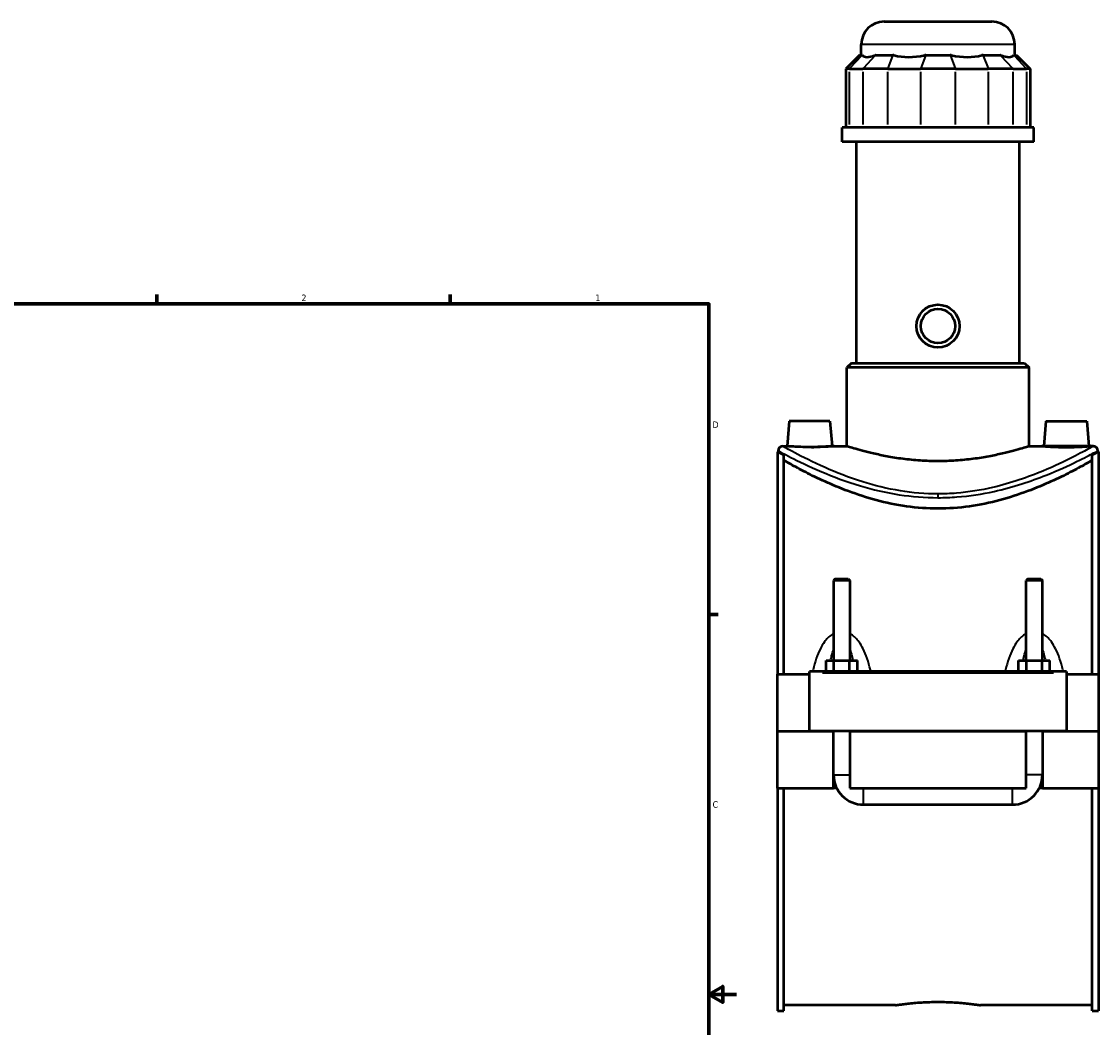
# Model space of a CAD drawing. Header units: inches. Extents: x 0.1 to 47.8, y -0.2 to 47.5.
# Tile 5 of 6: x 23.5 to 39.1, y 10.5 to 25.1. Entities that reach past the tile are written whole.
import ezdxf

# ---------------------------------------------------------------- set-up
doc = ezdxf.new("R2010")
doc.units = ezdxf.units.IN
doc.header["$MEASUREMENT"] = 0
for name, color, linetype, lineweight in [('Border (ANSI)', 7, 'Continuous', 70), ('Visible (ANSI)', 7, 'Continuous', 50), ('Visible Narrow (ANSI)', 7, 'Continuous', 35)]:
    doc.layers.add(name, color=color, linetype=linetype, lineweight=lineweight)
doc.styles.add('Note Text (ANSI)', font='tahoma.ttf')

# ---------------------------------------------------------------- blocks, each defined once
blk = doc.blocks.new('Borders Default Border')
at = {"layer": 'Border (ANSI)'}
for p, q in [((25.4999986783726, 21.00000006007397), (25.4999986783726, 21.13448766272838)), ((29.75000096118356, 21.00000006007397), (29.75000096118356, 21.13448766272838)), ((33.49999855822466, 16.49999993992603), (33.6344891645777, 16.49999993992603))]:
    blk.add_line(p, q, dxfattribs=at)
at = {"layer": 'Border (ANSI)', "flags": 128}
for points in [[(0.4999999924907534, 0.9999999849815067), (0.4999999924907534, 21.00000006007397), (33.49999855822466, 21.00000006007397), (33.49999855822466, 0.9999999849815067), (0.4999999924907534, 0.9999999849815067)], [(33.90000110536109, 11.0000002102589), (33.49999855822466, 11.0000002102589), (33.69999983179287, 11.11546989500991), (33.69999983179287, 10.88452977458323), (33.49999855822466, 11.0000002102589)]]:
    blk.add_lwpolyline(points, dxfattribs=at)
at = {"layer": 'Border (ANSI)', "color": 5, "true_color": 0x0000ff, "char_height": 0.0944881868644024, "attachment_point": 7, "style": 'Note Text (ANSI)'}
for s, insert in [('2', (27.59635095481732, 21.04)), ('1', (31.8536832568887, 21.04)), ('D', (33.55262652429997, 19.2027559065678)), ('C', (33.552388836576, 13.70107135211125))]:
    blk.add_mtext(s, dxfattribs=dict(at, insert=insert))

msp = doc.modelspace()

# ---------------------------------------------------------------- linework, layer by layer
at = {"layer": 'Visible (ANSI)'}
for p, q in [((36.03760703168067, 25.08814879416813), (37.59855191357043, 25.08814879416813)), ((35.70689837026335, 24.60024879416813), (35.70689837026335, 24.7574401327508)), ((37.92926057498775, 24.60024879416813), (37.92926057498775, 24.75744013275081)), ((35.68202392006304, 24.60024879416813), (35.48359872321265, 24.40182359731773)), ((35.68202392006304, 24.60024879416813), (35.71726709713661, 24.60024879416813)), ((35.72376365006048, 24.60024879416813), (35.71726709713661, 24.60024879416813)), ((35.91440281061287, 24.60024879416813), (35.90790625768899, 24.60024879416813)), ((35.91440281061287, 24.60024879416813), (36.16497234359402, 24.60024879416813)), ((36.1806564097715, 24.60024879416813), (36.16497234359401, 24.60024879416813)), ((36.64090005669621, 24.60024879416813), (36.62521599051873, 24.60024879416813)), ((36.64090005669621, 24.60024879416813), (36.99525888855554, 24.60024879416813)), ((37.01094295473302, 24.60024879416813), (36.99525888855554, 24.60024879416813)), ((37.47118660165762, 24.60024879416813), (37.45550253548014, 24.60024879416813)), ((37.47118660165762, 24.60024879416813), (37.72175613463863, 24.60024879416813)), ((37.72825268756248, 24.60024879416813), (37.72175613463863, 24.60024879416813)), ((37.9188918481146, 24.60024879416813), (37.91239529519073, 24.60024879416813)), ((37.91889184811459, 24.60024879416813), (37.95413502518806, 24.60024879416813)), ((37.95413502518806, 24.60024879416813), (38.15256022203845, 24.40182359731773)), ((35.53394611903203, 24.40182359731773), (35.48359872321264, 24.40182359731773)), ((35.48359872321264, 24.40182359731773), (35.48359872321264, 23.55474879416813)), ((35.53394611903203, 24.40182359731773), (35.73108183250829, 24.40182359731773)), ((36.08903830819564, 24.40182359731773), (35.73108183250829, 24.40182359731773)), ((36.08903830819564, 24.40182359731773), (36.56496602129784, 24.40182359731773)), ((37.07119292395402, 24.40182359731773), (36.56496602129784, 24.40182359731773)), ((37.07119292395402, 24.40182359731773), (37.54712063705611, 24.40182359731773)), ((37.90507711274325, 24.40182359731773), (37.54712063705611, 24.40182359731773)), ((37.90507711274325, 24.40182359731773), (38.10221282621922, 24.40182359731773)), ((38.15256022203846, 24.40182359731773), (38.10221282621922, 24.40182359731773)), ((38.15256022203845, 24.40182359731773), (38.15256022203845, 23.55474879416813)), ((38.20705585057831, 23.55474879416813), (35.42910309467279, 23.55474879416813)), ((35.42910309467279, 23.34564879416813), (35.42910309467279, 23.55474879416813)), ((38.2070558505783, 23.34564879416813), (38.2070558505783, 23.55474879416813)), ((38.20705585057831, 23.34564879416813), (35.42910309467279, 23.34564879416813)), ((35.6374495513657, 20.1422275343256), (35.6374495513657, 23.34564879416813)), ((37.99870939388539, 20.14222753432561), (37.99870939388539, 23.34564879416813)), ((35.56469364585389, 20.1422275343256), (35.49855191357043, 20.07608580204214)), ((35.56469364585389, 20.1422275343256), (38.0714652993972, 20.1422275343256)), ((38.0714652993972, 20.14222753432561), (38.13760703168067, 20.07608580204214)), ((38.13760703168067, 20.07608580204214), (35.49855191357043, 20.07608580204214)), ((35.49855191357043, 18.93830627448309), (35.49855191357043, 20.07608580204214)), ((38.13760703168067, 18.93830627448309), (38.13760703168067, 20.07608580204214)), ((34.66280388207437, 19.29925115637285), (34.63122529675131, 18.93830627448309)), ((35.25335506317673, 19.29925115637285), (34.66280388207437, 19.29925115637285)), ((35.25335506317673, 19.29925115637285), (35.28493364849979, 18.93830627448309)), ((38.38280388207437, 19.29925115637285), (38.35122529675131, 18.93830627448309)), ((38.38280388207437, 19.29925115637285), (38.97335506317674, 19.29925115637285)), ((38.97335506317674, 19.29925115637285), (39.0049336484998, 18.93830627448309)), ((34.56926057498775, 18.93830627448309), (34.63122529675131, 18.93830627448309)), ((35.28493364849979, 18.93830627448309), (35.49855191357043, 18.93830627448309)), ((38.13760703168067, 18.93830627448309), (38.35122529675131, 18.93830627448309)), ((39.0049336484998, 18.93830627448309), (39.06689837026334, 18.93830627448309)), ((34.49307947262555, 18.85893619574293), (34.49307947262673, 15.6378338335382)), ((34.49307947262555, 18.85893619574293), (34.50311884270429, 18.85893619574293)), ((34.50311884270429, 18.87216454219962), (34.50311884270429, 18.85893619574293)), ((34.58607947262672, 15.6378338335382), (34.58607947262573, 18.81207021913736)), ((39.05007947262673, 15.6378338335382), (39.05007947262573, 18.81207021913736)), ((39.13304010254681, 18.87216454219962), (39.13304010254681, 18.85893619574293)), ((39.13304010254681, 18.85893619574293), (39.14307947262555, 18.85893619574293)), ((39.14307947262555, 18.85893619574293), (39.14307947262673, 15.6378338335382)), ((35.32859128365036, 17.01775509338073), (35.30496923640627, 16.99413304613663)), ((35.32859128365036, 17.01775509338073), (35.51756766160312, 17.01775509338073)), ((35.51756766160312, 17.01775509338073), (35.54118970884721, 16.99413304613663)), ((38.11859128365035, 17.01775509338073), (38.09496923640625, 16.99413304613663)), ((38.11859128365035, 17.01775509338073), (38.30756766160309, 17.01775509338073)), ((38.3075676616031, 17.01775509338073), (38.3311897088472, 16.99413304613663)), ((35.54118970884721, 16.99413304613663), (35.30496923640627, 16.99413304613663)), ((35.30496923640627, 16.99413304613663), (35.30496923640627, 15.83468422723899)), ((35.54118970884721, 16.99413304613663), (35.54118970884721, 15.83468422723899)), ((38.33118970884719, 16.99413304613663), (38.09496923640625, 16.99413304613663)), ((38.09496923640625, 15.83468422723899), (38.09496923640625, 16.99413304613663)), ((38.3311897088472, 15.83468422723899), (38.3311897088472, 16.99413304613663)), ((35.19577621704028, 15.67720391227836), (35.19577621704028, 15.83468422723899)), ((35.19577621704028, 15.83468422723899), (35.30942784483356, 15.83468422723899)), ((35.30942784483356, 15.67720391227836), (35.30942784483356, 15.83468422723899)), ((35.30942784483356, 15.83468422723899), (35.53673110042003, 15.83468422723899)), ((35.53673110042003, 15.67720391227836), (35.53673110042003, 15.83468422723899)), ((35.53673110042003, 15.83468422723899), (35.65038272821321, 15.83468422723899)), ((35.65038272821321, 15.67720391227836), (35.65038272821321, 15.83468422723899)), ((37.98577621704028, 15.83468422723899), (38.09942784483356, 15.83468422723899)), ((37.98577621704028, 15.67720391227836), (37.98577621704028, 15.83468422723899)), ((38.09942784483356, 15.67720391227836), (38.09942784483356, 15.83468422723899)), ((38.09942784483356, 15.83468422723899), (38.32673110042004, 15.83468422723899)), ((38.32673110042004, 15.67720391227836), (38.32673110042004, 15.83468422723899)), ((38.32673110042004, 15.83468422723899), (38.44038272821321, 15.83468422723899)), ((38.44038272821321, 15.67720391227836), (38.44038272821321, 15.83468422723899)), ((34.49307947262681, 15.6378338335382), (34.95807947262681, 15.6378338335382)), ((34.49307947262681, 14.81303068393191), (34.49307947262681, 15.6378338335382)), ((34.95807947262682, 15.65751887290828), (34.95807947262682, 15.67720391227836)), ((38.67807947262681, 15.67720391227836), (34.95807947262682, 15.67720391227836)), ((34.95807947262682, 14.81303068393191), (34.95807947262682, 15.65751887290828)), ((38.67807947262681, 15.67720391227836), (38.67807947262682, 15.65751887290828)), ((38.67807947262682, 15.65751887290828), (38.67807947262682, 14.81303068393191)), ((38.67807947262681, 15.6378338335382), (39.14307947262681, 15.6378338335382)), ((39.14307947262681, 15.6378338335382), (39.14307947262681, 14.81303068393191)), ((34.49307947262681, 14.81303068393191), (34.95807947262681, 14.81303068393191)), ((34.49307947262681, 13.98429052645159), (34.49307947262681, 14.80909367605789)), ((35.30496923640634, 14.80909367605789), (34.49307947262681, 14.80909367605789)), ((38.67807947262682, 14.81303068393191), (34.95807947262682, 14.81303068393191)), ((35.30496923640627, 14.81303068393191), (35.30496923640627, 14.80909367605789)), ((35.30496923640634, 13.98429052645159), (35.30496923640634, 14.80909367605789)), ((35.54118970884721, 14.81303068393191), (35.54118970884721, 14.80909367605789)), ((35.54118970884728, 14.80909367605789), (35.54118970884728, 13.98429052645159)), ((38.09496923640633, 14.80909367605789), (35.54118970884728, 14.80909367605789)), ((38.09496923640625, 14.80909367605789), (38.09496923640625, 14.81303068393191)), ((38.09496923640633, 13.98429052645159), (38.09496923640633, 14.80909367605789)), ((38.3311897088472, 14.80909367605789), (38.3311897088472, 14.81303068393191)), ((38.33118970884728, 14.80909367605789), (38.33118970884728, 13.98429052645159)), ((39.14307947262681, 14.80909367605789), (38.33118970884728, 14.80909367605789)), ((38.67807947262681, 14.81303068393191), (39.14307947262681, 14.81303068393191)), ((39.14307947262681, 14.80909367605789), (39.14307947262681, 13.98429052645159)), ((34.49307947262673, 13.98429052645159), (34.49307947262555, 10.76318816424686)), ((34.49307947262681, 13.98429052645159), (35.30496923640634, 13.98429052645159)), ((34.58607947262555, 10.76318816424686), (34.58607947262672, 13.98429052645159)), ((35.35229368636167, 13.98429052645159), (35.30496923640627, 13.98429052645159)), ((35.54118970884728, 13.98429052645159), (38.09496923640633, 13.98429052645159)), ((38.33118970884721, 13.98429052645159), (38.28386525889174, 13.98429052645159)), ((38.33118970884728, 13.98429052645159), (39.14307947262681, 13.98429052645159)), ((39.05007947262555, 10.76318816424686), (39.05007947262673, 13.98429052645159)), ((39.14307947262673, 13.98429052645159), (39.14307947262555, 10.76318816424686)), ((35.73804010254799, 13.74807005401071), (37.89811884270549, 13.74807005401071)), ((36.20075663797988, 10.84255824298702), (34.58607947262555, 10.84255824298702)), ((39.05007947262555, 10.84255824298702), (37.43540230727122, 10.84255824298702)), ((34.49307947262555, 10.76318816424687), (34.58607947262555, 10.76318816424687)), ((39.05007947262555, 10.76318816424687), (39.14307947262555, 10.76318816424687))]:
    msp.add_line(p, q, dxfattribs=at)
for radius in [0.3110236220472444, 0.2488188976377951]:
    msp.add_circle((36.81807947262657, 20.67814879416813), radius, dxfattribs=at)
for centre, radius, start, end in [((36.03760703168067, 24.7574401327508), 0.3307086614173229, 90, 180), ((37.59855191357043, 24.7574401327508), 0.3307086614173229, 0, 90), ((34.56926057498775, 18.87216454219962), 0.0661417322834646, 90, 180), ((39.06689837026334, 18.87216454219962), 0.0661417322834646, 0, 90), ((35.73804010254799, 14.18114092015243), 0.4330708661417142, 180, 270), ((37.89811884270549, 14.18114092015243), 0.4330708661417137, 270, 0)]:
    msp.add_arc(centre, radius, start, end, dxfattribs=at)
for major_axis, ratio, start_param, end_param in [((-1.089830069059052, -1.089830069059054), 0.198912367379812, 6.261285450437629, 6.697784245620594), ((0.9239133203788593, 0.9239133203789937), 0.6681786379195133, 3.512391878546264, 3.9488906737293), ((-0.9239133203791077, 0.923913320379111), 0.6681786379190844, 2.334294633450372, 2.770793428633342), ((-1.089830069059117, 1.089830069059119), 0.1989123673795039, 2.726993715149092, 3.163492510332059)]:
    msp.add_ellipse((36.81807947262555, 25.68507044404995), major_axis=major_axis, ratio=ratio, start_param=start_param, end_param=end_param, dxfattribs=at)
for points, knots in [([(34.95807947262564, 18.92525253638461), (34.91693211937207, 18.92525253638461), (34.87307100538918, 18.92593824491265), (34.7924586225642, 18.92840970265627), (34.75570548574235, 18.93015931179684), (34.69774693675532, 18.93343626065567), (34.6726599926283, 18.93517666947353), (34.63939908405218, 18.93762898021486), (34.63122529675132, 18.93830627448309), (34.63122529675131, 18.93830627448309)], [0, 0, 0, 0, 0.3135428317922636, 0.3135428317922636, 0.6270856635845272, 0.6270856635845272, 0.9403778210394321, 0.9403778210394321, 1.253669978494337, 1.253669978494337, 1.253669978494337, 1.253669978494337]), ([(35.28493364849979, 18.93830627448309), (35.28493364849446, 18.93830627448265), (35.27675986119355, 18.93762898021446), (35.2434989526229, 18.93517666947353), (35.2184120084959, 18.93343626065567), (35.16045345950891, 18.93015931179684), (35.12370032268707, 18.92840970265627), (35.0430879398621, 18.92593824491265), (34.99922682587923, 18.92525253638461), (34.95807947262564, 18.92525253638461)], [3.761009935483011, 3.761009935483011, 3.761009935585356, 3.761009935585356, 4.074302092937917, 4.074302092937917, 4.387594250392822, 4.387594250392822, 4.701137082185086, 4.701137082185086, 5.014679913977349, 5.014679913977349, 5.014679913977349, 5.014679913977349]), ([(36.81807947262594, 18.7216875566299), (36.7345848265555, 18.7216875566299), (36.64844426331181, 18.72443558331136), (36.47748801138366, 18.73556442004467), (36.39266974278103, 18.74393432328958), (36.23031381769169, 18.76479182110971), (36.15263564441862, 18.77727374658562), (36.00912498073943, 18.80385895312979), (35.94329294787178, 18.81793513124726), (35.82679489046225, 18.84497182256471), (35.77204997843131, 18.85890128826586), (35.67536895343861, 18.88495602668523), (35.63342571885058, 18.89705735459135), (35.5659087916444, 18.91714102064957), (35.54028147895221, 18.92512378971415), (35.50659847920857, 18.93570975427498), (35.49855191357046, 18.93830627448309), (35.49855191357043, 18.93830627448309)], [0, 0, 0, 0, 0.6362292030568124, 0.6362292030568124, 1.272458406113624, 1.272458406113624, 1.908687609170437, 1.908687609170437, 2.544916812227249, 2.544916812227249, 3.18089852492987, 3.18089852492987, 3.81688023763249, 3.81688023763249, 4.45286195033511, 4.45286195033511, 5.088843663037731, 5.088843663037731, 5.088843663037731, 5.088843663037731]), ([(38.13760703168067, 18.93830627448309), (38.13760703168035, 18.93830627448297), (38.12956046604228, 18.93570975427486), (38.09587746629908, 18.92512378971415), (38.07025015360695, 18.91714102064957), (38.00273322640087, 18.89705735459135), (37.96078999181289, 18.88495602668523), (37.86410896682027, 18.85890128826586), (37.80936405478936, 18.8449718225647), (37.6928659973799, 18.81793513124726), (37.62703396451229, 18.80385895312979), (37.48352330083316, 18.77727374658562), (37.40584512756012, 18.76479182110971), (37.24348920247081, 18.74393432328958), (37.1586709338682, 18.73556442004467), (36.98771468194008, 18.72443558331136), (36.90157411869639, 18.7216875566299), (36.81807947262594, 18.7216875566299)], [15.26653098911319, 15.26653098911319, 15.26653098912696, 15.26653098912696, 15.90251270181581, 15.90251270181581, 16.53849441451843, 16.53849441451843, 17.17447612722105, 17.17447612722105, 17.81045783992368, 17.81045783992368, 18.44668704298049, 18.44668704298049, 19.0829162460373, 19.0829162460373, 19.71914544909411, 19.71914544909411, 20.35537465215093, 20.35537465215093, 20.35537465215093, 20.35537465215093]), ([(39.00493364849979, 18.93830627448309), (39.00493364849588, 18.93830627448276), (38.996759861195, 18.93762898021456), (38.9634989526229, 18.93517666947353), (38.93841200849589, 18.93343626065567), (38.88045345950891, 18.93015931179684), (38.84370032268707, 18.92840970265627), (38.76308793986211, 18.92593824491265), (38.71922682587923, 18.92525253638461), (38.63693211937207, 18.92525253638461), (38.59307100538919, 18.92593824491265), (38.51245862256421, 18.92840970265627), (38.47570548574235, 18.93015931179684), (38.41774693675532, 18.93343626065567), (38.3926599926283, 18.93517666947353), (38.35939908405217, 18.93762898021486), (38.35122529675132, 18.93830627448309), (38.35122529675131, 18.93830627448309)], [1.253669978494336, 1.253669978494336, 1.253669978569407, 1.253669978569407, 1.56696213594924, 1.56696213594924, 1.880254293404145, 1.880254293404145, 2.193797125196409, 2.193797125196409, 2.507339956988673, 2.507339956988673, 2.820882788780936, 2.820882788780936, 3.1344256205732, 3.1344256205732, 3.447717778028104, 3.447717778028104, 3.76100993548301, 3.76100993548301, 3.76100993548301, 3.76100993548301]), ([(34.50311884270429, 18.85893619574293), (34.50311884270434, 18.85893619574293), (34.51774428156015, 18.85051300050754), (34.55869152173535, 18.82740331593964), (34.57142501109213, 18.82024534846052), (34.58607947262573, 18.81207021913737)], [9.108732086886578, 9.108732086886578, 9.108732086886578, 9.108732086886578, 10.24440642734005, 10.24440642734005, 10.64997971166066, 10.64997971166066, 10.64997971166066, 10.64997971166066]), ([(36.81807947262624, 18.0344114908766), (36.66803285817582, 18.0344114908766), (36.51461944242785, 18.0452052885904), (36.212411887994, 18.08740569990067), (36.06359831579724, 18.11871687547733), (35.78015057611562, 18.1946448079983), (35.64522490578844, 18.23921508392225), (35.39625379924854, 18.33217460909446), (35.28220127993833, 18.38048588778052), (35.08067717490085, 18.47173446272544), (34.98569605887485, 18.51813038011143), (34.81701540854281, 18.6043434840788), (34.74330357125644, 18.64410273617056), (34.64520071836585, 18.698266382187), (34.61250745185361, 18.71670638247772), (34.58607947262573, 18.73175150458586)], [0, 0, 0, 0, 1.143355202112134, 1.143355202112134, 2.286710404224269, 2.286710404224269, 3.430065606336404, 3.430065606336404, 4.573420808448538, 4.573420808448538, 5.710346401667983, 5.710346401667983, 6.847271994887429, 6.847271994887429, 7.579252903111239, 7.579252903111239, 7.579252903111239, 7.579252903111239]), ([(39.05007947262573, 18.73175150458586), (39.02365149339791, 18.71670638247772), (38.99095822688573, 18.698266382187), (38.89285537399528, 18.64410273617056), (38.81914353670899, 18.6043434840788), (38.65046288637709, 18.51813038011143), (38.55548177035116, 18.47173446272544), (38.3539576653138, 18.38048588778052), (38.23990514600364, 18.33217460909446), (37.99093403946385, 18.23921508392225), (37.85600836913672, 18.1946448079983), (37.57256062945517, 18.11871687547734), (37.42374705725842, 18.08740569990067), (37.12153950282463, 18.0452052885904), (36.96812608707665, 18.0344114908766), (36.81807947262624, 18.0344114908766)], [28.90523982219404, 28.90523982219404, 28.90523982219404, 28.90523982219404, 29.63722073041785, 29.63722073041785, 30.7741463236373, 30.7741463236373, 31.91107191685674, 31.91107191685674, 33.05442711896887, 33.05442711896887, 34.19778232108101, 34.19778232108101, 35.34113752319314, 35.34113752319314, 36.48449272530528, 36.48449272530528, 36.48449272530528, 36.48449272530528]), ([(39.05007947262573, 18.81207021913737), (39.06473393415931, 18.82024534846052), (39.07746742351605, 18.82740331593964), (39.11841466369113, 18.85051300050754), (39.13304010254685, 18.85893619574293), (39.13304010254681, 18.85893619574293)], [25.78494863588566, 25.78494863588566, 25.78494863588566, 25.78494863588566, 26.19052192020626, 26.19052192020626, 27.32619626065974, 27.32619626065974, 27.32619626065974, 27.32619626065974]), ([(36.20075663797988, 10.84255824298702), (36.20075663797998, 10.84255824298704), (36.20447811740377, 10.84314297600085), (36.22013164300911, 10.84553348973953), (36.23206012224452, 10.84733773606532), (36.26357987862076, 10.85187506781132), (36.28319622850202, 10.85460776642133), (36.32850356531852, 10.86047791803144), (36.35419752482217, 10.86360950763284), (36.40893564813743, 10.86966715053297), (36.43986024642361, 10.87280619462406), (36.5072186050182, 10.87870348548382), (36.54365087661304, 10.88145568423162), (36.61967954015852, 10.8860324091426), (36.65933768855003, 10.88785623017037), (36.73912506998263, 10.89027402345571), (36.77925505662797, 10.89086626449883), (36.81807947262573, 10.89086626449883)], [7.100137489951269, 7.100137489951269, 7.100137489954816, 7.100137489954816, 7.395973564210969, 7.395973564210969, 7.691809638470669, 7.691809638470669, 7.987645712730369, 7.987645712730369, 8.28348178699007, 8.28348178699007, 8.579323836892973, 8.579323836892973, 8.87516588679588, 8.87516588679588, 9.171007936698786, 9.171007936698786, 9.466849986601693, 9.466849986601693, 9.466849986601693, 9.466849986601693]), ([(36.81807947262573, 10.89086626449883), (36.8569038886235, 10.89086626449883), (36.89703387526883, 10.89027402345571), (36.97682125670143, 10.88785623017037), (37.01647940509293, 10.8860324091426), (37.0925080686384, 10.88145568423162), (37.12894034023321, 10.87870348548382), (37.19629869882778, 10.87280619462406), (37.22722329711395, 10.86966715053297), (37.28196142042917, 10.86360950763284), (37.3076553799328, 10.86047791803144), (37.35296271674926, 10.85460776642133), (37.3725790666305, 10.85187506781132), (37.4040988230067, 10.84733773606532), (37.41602730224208, 10.84553348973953), (37.43168082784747, 10.84314297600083), (37.43540230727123, 10.84255824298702), (37.43540230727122, 10.84255824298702)], [0, 0, 0, 0, 0.2958420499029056, 0.2958420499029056, 0.5916840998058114, 0.5916840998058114, 0.8875261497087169, 0.8875261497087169, 1.183368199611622, 1.183368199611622, 1.479204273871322, 1.479204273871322, 1.775040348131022, 1.775040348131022, 2.070876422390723, 2.070876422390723, 2.366712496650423, 2.366712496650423, 2.366712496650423, 2.366712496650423])]:
    msp.add_open_spline(points, degree=3, knots=knots, dxfattribs=at)
at = {"layer": 'Visible Narrow (ANSI)'}
for p, q in [((37.9155800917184, 24.7574401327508), (35.7205788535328, 24.7574401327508)), ((35.70810104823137, 24.59032753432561), (35.54311216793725, 24.41174485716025)), ((35.90523676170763, 24.59032753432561), (35.74024788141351, 24.41174485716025)), ((36.1611756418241, 24.59032753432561), (36.09283500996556, 24.41174485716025)), ((36.63710335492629, 24.59032753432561), (36.56876272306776, 24.41174485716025)), ((36.99905559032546, 24.59032753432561), (37.06739622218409, 24.41174485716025)), ((37.47498330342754, 24.59032753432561), (37.54332393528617, 24.41174485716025)), ((37.73092218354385, 24.59032753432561), (37.89591106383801, 24.41174485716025)), ((37.92805789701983, 24.59032753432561), (38.09304677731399, 24.41174485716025)), ((35.53394611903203, 23.59710253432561), (35.53394611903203, 24.35946985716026)), ((35.73108183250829, 24.35946985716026), (35.73108183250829, 23.59710253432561)), ((36.08903830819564, 23.59710253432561), (36.08903830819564, 24.35946985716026)), ((36.56496602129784, 24.35946985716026), (36.56496602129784, 23.59710253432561)), ((37.07119292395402, 23.59710253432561), (37.07119292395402, 24.35946985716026)), ((37.54712063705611, 24.35946985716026), (37.54712063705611, 23.59710253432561)), ((37.90507711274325, 23.59710253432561), (37.90507711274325, 24.35946985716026)), ((38.10221282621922, 24.35946985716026), (38.10221282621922, 23.59710253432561)), ((36.81807947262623, 18.24589146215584), (36.81807947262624, 18.19593663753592)), ((35.14407947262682, 15.65751887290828), (38.49207947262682, 15.65751887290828)), ((35.30642336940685, 14.18114092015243), (35.53973557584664, 14.18114092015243)), ((38.32973557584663, 14.18114092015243), (38.09642336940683, 14.18114092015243)), ((35.73804010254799, 13.74952418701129), (35.73804010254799, 13.98283639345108)), ((37.89811884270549, 13.74952418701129), (37.89811884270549, 13.98283639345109))]:
    msp.add_line(p, q, dxfattribs=at)
for points, knots in [([(36.81807947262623, 18.24775924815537), (36.63382443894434, 18.24775924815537), (36.4497387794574, 18.26353898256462), (36.08082137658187, 18.3231953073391), (35.897430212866, 18.36907743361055), (35.52426330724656, 18.48542773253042), (35.34040567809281, 18.55873746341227), (35.00008630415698, 18.70937867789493), (34.85134910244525, 18.78568245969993), (34.64996973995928, 18.89260864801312), (34.59061097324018, 18.92630692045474), (34.57087428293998, 18.93739746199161), (34.56928318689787, 18.93828127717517), (34.56930303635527, 18.93825922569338)], [18.19452799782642, 18.19452799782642, 18.19452799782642, 18.19452799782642, 19.58684648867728, 19.58684648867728, 21.10193763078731, 21.10193763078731, 22.9247734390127, 22.9247734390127, 25.01437222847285, 25.01437222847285, 26.92028000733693, 26.92028000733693, 27.29180768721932, 27.29180768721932, 27.29180768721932, 27.29180768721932]), ([(39.06683349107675, 18.93823438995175), (39.06675393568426, 18.9381459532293), (39.04728239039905, 18.9271718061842), (38.95915380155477, 18.87847032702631), (38.8775304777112, 18.83381167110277), (38.65392210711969, 18.72021520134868), (38.50808631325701, 18.64982636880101), (38.1279634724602, 18.49140484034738), (37.88016756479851, 18.40309211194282), (37.44006168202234, 18.30151585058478), (37.26394499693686, 18.27269969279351), (36.99588151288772, 18.25135093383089), (36.90698292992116, 18.24775924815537), (36.81807947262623, 18.24775924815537)], [45.4862942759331, 45.4862942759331, 45.4862942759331, 45.4862942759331, 46.77647640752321, 46.77647640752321, 48.4649107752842, 48.4649107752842, 50.28116374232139, 50.28116374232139, 52.53750154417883, 52.53750154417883, 53.91178727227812, 53.91178727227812, 54.58358399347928, 54.58358399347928, 54.58358399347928, 54.58358399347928]), ([(34.50316255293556, 18.87211824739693), (34.50314211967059, 18.87213994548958), (34.50478001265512, 18.87127029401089), (34.52509719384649, 18.86035748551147), (34.58620180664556, 18.82719924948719), (34.79350409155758, 18.72198662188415), (34.94661591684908, 18.64690565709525), (35.29694468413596, 18.49867856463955), (35.48620989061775, 18.4265436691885), (35.8703522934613, 18.31205795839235), (36.05913731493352, 18.26691112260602), (36.43890522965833, 18.20821082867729), (36.62840517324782, 18.19268397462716), (36.81807947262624, 18.19268397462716)], [-27.29180768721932, -27.29180768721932, -27.29180768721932, -27.29180768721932, -26.92028000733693, -26.92028000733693, -25.01437222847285, -25.01437222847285, -22.9247734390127, -22.9247734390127, -21.10193763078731, -21.10193763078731, -19.58684648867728, -19.58684648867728, -18.19452799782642, -18.19452799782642, -18.19452799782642, -18.19452799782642]), ([(36.81807947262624, 18.19268397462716), (36.90959773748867, 18.19268397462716), (37.00111098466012, 18.19621810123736), (37.27705868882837, 18.21722473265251), (37.45835527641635, 18.24557909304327), (37.91140544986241, 18.34552752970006), (38.16648947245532, 18.43242499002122), (38.55779239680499, 18.58830771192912), (38.70791747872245, 18.65756851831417), (38.93810256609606, 18.7693445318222), (39.02212657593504, 18.81328750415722), (39.11284718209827, 18.86120851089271), (39.13289141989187, 18.8720067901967), (39.13297331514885, 18.87209380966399)], [-54.58358399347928, -54.58358399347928, -54.58358399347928, -54.58358399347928, -53.91178727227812, -53.91178727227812, -52.53750154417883, -52.53750154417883, -50.28116374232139, -50.28116374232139, -48.4649107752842, -48.4649107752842, -46.77647640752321, -46.77647640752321, -45.4862942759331, -45.4862942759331, -45.4862942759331, -45.4862942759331]), ([(35.30497209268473, 16.22508029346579), (35.29832934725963, 16.22142954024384), (35.29182193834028, 16.21751812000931), (35.26280176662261, 16.19863019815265), (35.24198229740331, 16.18100255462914), (35.20514134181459, 16.14352335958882), (35.18886774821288, 16.12389907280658), (35.15136996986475, 16.07234664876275), (35.13169762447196, 16.03917128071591), (35.09132060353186, 15.95992097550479), (35.07207081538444, 15.91295989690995), (35.03659530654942, 15.81095912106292), (35.0210127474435, 15.75557867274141), (35.005914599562, 15.69195285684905), (35.00420889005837, 15.68458596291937), (35.00254024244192, 15.67720391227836)], [-2.36129101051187, -2.36129101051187, -2.36129101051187, -2.36129101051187, -2.303785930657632, -2.303785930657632, -2.099015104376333, -2.099015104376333, -1.908402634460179, -1.908402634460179, -1.622811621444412, -1.622811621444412, -1.251543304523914, -1.251543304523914, -0.8355978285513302, -0.8355978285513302, -0.7812588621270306, -0.7812588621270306, -0.7812588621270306, -0.7812588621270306]), ([(35.84361870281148, 15.67720391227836), (35.84195005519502, 15.68458596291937), (35.8402443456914, 15.69195285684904), (35.82514619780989, 15.7555786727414), (35.80956363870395, 15.81095912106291), (35.77408812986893, 15.91295989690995), (35.7548383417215, 15.95992097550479), (35.71446132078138, 16.03917128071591), (35.69478897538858, 16.07234664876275), (35.65729119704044, 16.12389907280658), (35.64101760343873, 16.14352335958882), (35.60417664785, 16.18100255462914), (35.58335717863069, 16.19863019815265), (35.55433700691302, 16.21751812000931), (35.54782959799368, 16.22142954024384), (35.54118685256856, 16.22508029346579)], [-4.568337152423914, -4.568337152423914, -4.568337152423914, -4.568337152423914, -4.51399818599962, -4.51399818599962, -4.098052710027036, -4.098052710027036, -3.726784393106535, -3.726784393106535, -3.441193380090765, -3.441193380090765, -3.250580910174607, -3.250580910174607, -3.045810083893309, -3.045810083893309, -2.988305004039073, -2.988305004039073, -2.988305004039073, -2.988305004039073]), ([(38.09497209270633, 16.22508029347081), (38.08832931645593, 16.2214295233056), (38.08182187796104, 16.21751808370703), (38.05280166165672, 16.19863011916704), (38.03198217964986, 16.18100245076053), (37.99514113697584, 16.14352313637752), (37.9788674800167, 16.12389874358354), (37.94136960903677, 16.07234609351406), (37.92169723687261, 16.03917060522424), (37.88132017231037, 15.95992001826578), (37.86207037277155, 15.91295877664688), (37.82659519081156, 15.81095861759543), (37.81101285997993, 15.75557900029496), (37.79591478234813, 15.69195364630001), (37.79420897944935, 15.68458635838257), (37.79254024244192, 15.67720391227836)], [-2.36167032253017, -2.36167032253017, -2.36167032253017, -2.36167032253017, -2.304164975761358, -2.304164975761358, -2.099393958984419, -2.099393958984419, -1.908780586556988, -1.908780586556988, -1.623188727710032, -1.623188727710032, -1.25191931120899, -1.25191931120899, -0.8359800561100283, -0.8359800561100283, -0.7816381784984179, -0.7816381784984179, -0.7816381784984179, -0.7816381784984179]), ([(38.63361870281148, 15.67720391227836), (38.63194996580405, 15.68458635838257), (38.63024416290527, 15.69195364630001), (38.61514608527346, 15.75557900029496), (38.59956375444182, 15.81095861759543), (38.56408857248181, 15.91295877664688), (38.54483877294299, 15.95992001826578), (38.50446170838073, 16.03917060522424), (38.48478933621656, 16.07234609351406), (38.44729146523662, 16.12389874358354), (38.43101780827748, 16.14352313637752), (38.39417676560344, 16.18100245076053), (38.37335728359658, 16.19863011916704), (38.34433706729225, 16.21751808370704), (38.33782962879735, 16.22142952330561), (38.33118685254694, 16.22508029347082)], [-4.568716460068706, -4.568716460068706, -4.568716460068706, -4.568716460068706, -4.514374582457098, -4.514374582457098, -4.098435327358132, -4.098435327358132, -3.72716591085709, -3.72716591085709, -3.441574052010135, -3.441574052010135, -3.250960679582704, -3.250960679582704, -3.046189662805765, -3.046189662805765, -2.988684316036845, -2.988684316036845, -2.988684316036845, -2.988684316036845]), ([(35.26079657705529, 15.83469680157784), (35.2658473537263, 15.85872394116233), (35.27133772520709, 15.88229409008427), (35.28549096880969, 15.93627869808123), (35.29459165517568, 15.96617985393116), (35.30496922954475, 15.99409762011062)], [1.415304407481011, 1.415304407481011, 1.415304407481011, 1.415304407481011, 1.622811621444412, 1.622811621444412, 1.903428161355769, 1.903428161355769, 1.903428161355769, 1.903428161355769]), ([(35.54118971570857, 15.99409762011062), (35.55156729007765, 15.96617985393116), (35.56066797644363, 15.93627869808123), (35.57482122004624, 15.88229409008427), (35.58031159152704, 15.85872394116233), (35.58536236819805, 15.83469680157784)], [3.446167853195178, 3.446167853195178, 3.446167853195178, 3.446167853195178, 3.726784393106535, 3.726784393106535, 3.934291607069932, 3.934291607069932, 3.934291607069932, 3.934291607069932]), ([(38.05079657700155, 15.83469680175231), (38.05584730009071, 15.8587236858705), (38.06133760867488, 15.88229358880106), (38.07549082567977, 15.93627822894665), (38.08459157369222, 15.96617963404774), (38.09496922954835, 15.99409762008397)], [1.415683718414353, 1.415683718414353, 1.415683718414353, 1.415683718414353, 1.623188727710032, 1.623188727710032, 1.903807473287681, 1.903807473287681, 1.903807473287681, 1.903807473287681]), ([(38.33118971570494, 15.99409762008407), (38.34156737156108, 15.96617963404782), (38.35066811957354, 15.93627822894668), (38.36482133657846, 15.88229358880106), (38.37031164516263, 15.8587236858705), (38.37536236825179, 15.83469680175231)], [3.446547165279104, 3.446547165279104, 3.446547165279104, 3.446547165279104, 3.72716591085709, 3.72716591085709, 3.93467092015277, 3.93467092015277, 3.93467092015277, 3.93467092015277])]:
    msp.add_open_spline(points, degree=3, knots=knots, dxfattribs=at)

# ---------------------------------------------------------------- block references
msp.add_blockref('Borders Default Border', (0, 0))

doc.saveas('drawing.dxf')
